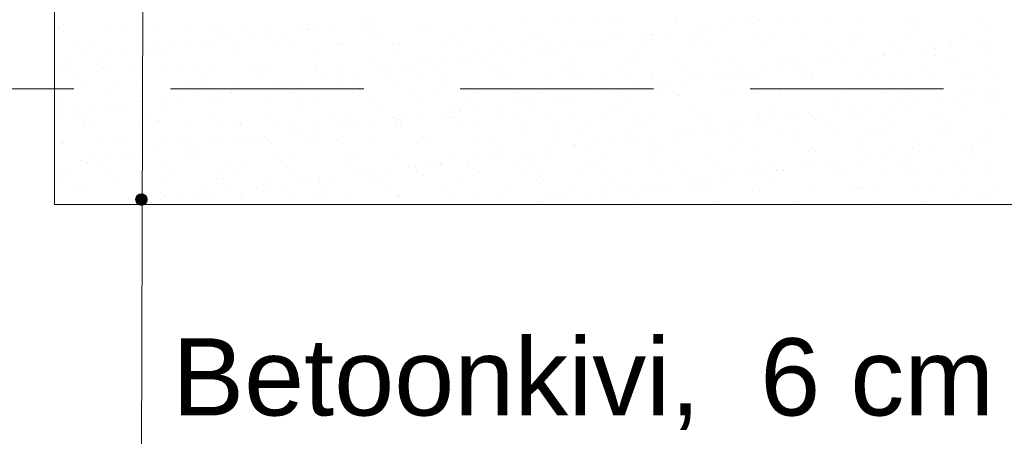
# Model space of a CAD drawing. Header units: metres. Extents: x 561538 to 562530, y 6580867 to 6581188.
# Tile 56 of 78: x 562504.23 to 562506.78, y 6580881.94 to 6580883.02. Entities that reach past the tile are written whole.
import ezdxf

# ---------------------------------------------------------------- set-up
doc = ezdxf.new("R2010")
doc.units = ezdxf.units.M
doc.linetypes.add('DASHED', pattern=[0.75, 0.5, -0.25])
for name, color, linetype, lineweight in [('KLM_lõige', 7, 'Continuous', 9), ('KLM_nähtavus', 5, 'Continuous', 9), ('VV_xref', 7, 'Continuous', 9)]:
    doc.layers.add(name, color=color, linetype=linetype, lineweight=lineweight)
doc.styles.add('SWISL_Kprojekt', font='swissl.ttf')

msp = doc.modelspace()

# ---------------------------------------------------------------- hatches: boundary and pattern name
at = {"layer": 'KLM_lõige'}
h = msp.add_hatch(color=1, dxfattribs=at)
edge = h.paths.add_edge_path()
edge.add_arc((562504.5458, 6580882.5534), 0.015, 0, 360)

# ---------------------------------------------------------------- linework, layer by layer
at = {"layer": 'KLM_lõige', "linetype": 'Continuous'}
msp.add_line((562504.5383, 6580879.52), (562504.5542, 6580884.5901, -1.0731), dxfattribs=at)
at = {"layer": 'KLM_lõige'}
for p, q in [((562504.3211, 6580884.3104), (562504.3211, 6580882.5405)), ((562504.3441, 6580883.0059), (562504.3441, 6580883.0059)), ((562504.5023, 6580883.0062), (562504.5023, 6580883.0062)), ((562504.6605, 6580883.0065), (562504.6605, 6580883.0065)), ((562504.8187, 6580883.0068), (562504.8187, 6580883.0068)), ((562504.9769, 6580883.0071), (562504.9769, 6580883.0071)), ((562505.0451, 6580883.0035), (562505.0451, 6580883.0035)), ((562505.1141, 6580883.0125), (562505.1141, 6580883.0125)), ((562505.1306, 6580883.0058), (562505.1306, 6580883.0058)), ((562505.1351, 6580883.0074), (562505.1351, 6580883.0074)), ((562505.1405, 6580883.016), (562505.1405, 6580883.016)), ((562505.2636, 6580883.0075), (562505.2636, 6580883.0075)), ((562505.2933, 6580883.0077), (562505.2933, 6580883.0077)), ((562505.3935, 6580883.0069), (562505.3935, 6580883.0069)), ((562505.4515, 6580883.0079), (562505.4515, 6580883.0079)), ((562505.5307, 6580883.0118), (562505.5307, 6580883.0118)), ((562505.6097, 6580883.0082), (562505.6097, 6580883.0082)), ((562505.6637, 6580883.0135), (562505.6637, 6580883.0135)), ((562505.7222, 6580883.0161), (562505.7222, 6580883.0161)), ((562505.7679, 6580883.0085), (562505.7679, 6580883.0085)), ((562505.7936, 6580883.0129), (562505.7936, 6580883.0129)), ((562505.9261, 6580883.0088), (562505.9261, 6580883.0088)), ((562505.9309, 6580883.0179), (562505.9309, 6580883.0179)), ((562506.0491, 6580883.0041), (562506.0491, 6580883.0041)), ((562506.0842, 6580883.0091), (562506.0842, 6580883.0091)), ((562506.1181, 6580883.0132), (562506.1181, 6580883.0132)), ((562506.1224, 6580883.0184), (562506.1224, 6580883.0184)), ((562506.1317, 6580883.0099), (562506.1317, 6580883.0099)), ((562506.1445, 6580883.0167), (562506.1445, 6580883.0167)), ((562506.1938, 6580883.0189), (562506.1938, 6580883.0189)), ((562506.2424, 6580883.0094), (562506.2424, 6580883.0094)), ((562506.3286, 6580883.0139), (562506.3286, 6580883.0139)), ((562506.4006, 6580883.0097), (562506.4006, 6580883.0097)), ((562506.5319, 6580883.0122), (562506.5319, 6580883.0122)), ((562506.5413, 6580883.0036), (562506.5413, 6580883.0036)), ((562506.5588, 6580883.01), (562506.5588, 6580883.01)), ((562506.717, 6580883.0102), (562506.717, 6580883.0102)), ((562506.7382, 6580883.0077), (562506.7382, 6580883.0077)), ((562504.3303, 6580882.9938), (562504.3303, 6580882.9938)), ((562504.3315, 6580882.9988), (562504.3315, 6580882.9988)), ((562504.3408, 6580882.9902), (562504.3408, 6580882.9902)), ((562504.4633, 6580882.9955), (562504.4633, 6580882.9955)), ((562504.5378, 6580882.9943), (562504.5378, 6580882.9943)), ((562504.5933, 6580882.9949), (562504.5933, 6580882.9949)), ((562504.7305, 6580882.9998), (562504.7305, 6580882.9998)), ((562504.741, 6580882.9926), (562504.741, 6580882.9926)), ((562504.7504, 6580882.984), (562504.7504, 6580882.984)), ((562504.8634, 6580883.0015), (562504.8634, 6580883.0015)), ((562504.867, 6580882.98), (562504.867, 6580882.98)), ((562504.9083, 6580882.9855), (562504.9083, 6580882.9855)), ((562504.9473, 6580882.9881), (562504.9473, 6580882.9881)), ((562504.9773, 6580882.9945), (562504.9773, 6580882.9945)), ((562504.9934, 6580883.0009), (562504.9934, 6580883.0009)), ((562505.0038, 6580882.998), (562505.0038, 6580882.998)), ((562505.1506, 6580882.9863), (562505.1506, 6580882.9863)), ((562505.1599, 6580882.9777), (562505.1599, 6580882.9777)), ((562505.3568, 6580882.9818), (562505.3568, 6580882.9818)), ((562505.5601, 6580882.9801), (562505.5601, 6580882.9801)), ((562505.8446, 6580882.9772), (562505.8446, 6580882.9772)), ((562505.871, 6580882.9807), (562505.871, 6580882.9807)), ((562505.9123, 6580882.9861), (562505.9123, 6580882.9861)), ((562505.9813, 6580882.9952), (562505.9813, 6580882.9952)), ((562506.0078, 6580882.9987), (562506.0078, 6580882.9987)), ((562506.5326, 6580882.9779), (562506.5326, 6580882.9779)), ((562506.6656, 6580882.9796), (562506.6656, 6580882.9796)), ((562504.4212, 6580882.9568), (562504.4212, 6580882.9568)), ((562504.5794, 6580882.9571), (562504.5794, 6580882.9571)), ((562504.7038, 6580882.9585), (562504.7038, 6580882.9585)), ((562504.7303, 6580882.962), (562504.7303, 6580882.962)), ((562504.7376, 6580882.9574), (562504.7376, 6580882.9574)), ((562504.7716, 6580882.9675), (562504.7716, 6580882.9675)), ((562504.8406, 6580882.9765), (562504.8406, 6580882.9765)), ((562504.8958, 6580882.9577), (562504.8958, 6580882.9577)), ((562504.9321, 6580882.9539), (562504.9321, 6580882.9539)), ((562505.054, 6580882.9579), (562505.054, 6580882.9579)), ((562505.0651, 6580882.9556), (562505.0651, 6580882.9556)), ((562505.1951, 6580882.955), (562505.1951, 6580882.955)), ((562505.2122, 6580882.9582), (562505.2122, 6580882.9582)), ((562505.3323, 6580882.9599), (562505.3323, 6580882.9599)), ((562505.3704, 6580882.9585), (562505.3704, 6580882.9585)), ((562505.4652, 6580882.9616), (562505.4652, 6580882.9616)), ((562505.5286, 6580882.9588), (562505.5286, 6580882.9588)), ((562505.5695, 6580882.9715), (562505.5695, 6580882.9715)), ((562505.5952, 6580882.961), (562505.5952, 6580882.961)), ((562505.6868, 6580882.9591), (562505.6868, 6580882.9591)), ((562505.7079, 6580882.9592), (562505.7079, 6580882.9592)), ((562505.7324, 6580882.9659), (562505.7324, 6580882.9659)), ((562505.7343, 6580882.9627), (562505.7343, 6580882.9627)), ((562505.7664, 6580882.9756), (562505.7664, 6580882.9756)), ((562505.7756, 6580882.9681), (562505.7756, 6580882.9681)), ((562505.845, 6580882.9594), (562505.845, 6580882.9594)), ((562505.8654, 6580882.9676), (562505.8654, 6580882.9676)), ((562505.9697, 6580882.9739), (562505.9697, 6580882.9739)), ((562505.979, 6580882.9653), (562505.979, 6580882.9653)), ((562505.9953, 6580882.967), (562505.9953, 6580882.967)), ((562506.0032, 6580882.9597), (562506.0032, 6580882.9597)), ((562506.1325, 6580882.9719), (562506.1325, 6580882.9719)), ((562506.1614, 6580882.96), (562506.1614, 6580882.96)), ((562506.1759, 6580882.9694), (562506.1759, 6580882.9694)), ((562506.2655, 6580882.9736), (562506.2655, 6580882.9736)), ((562506.3196, 6580882.9602), (562506.3196, 6580882.9602)), ((562506.3792, 6580882.9676), (562506.3792, 6580882.9676)), ((562506.3886, 6580882.959), (562506.3886, 6580882.959)), ((562506.3954, 6580882.973), (562506.3954, 6580882.973)), ((562506.4778, 6580882.9605), (562506.4778, 6580882.9605)), ((562506.5855, 6580882.9631), (562506.5855, 6580882.9631)), ((562506.636, 6580882.9608), (562506.636, 6580882.9608)), ((562506.7119, 6580882.9598), (562506.7119, 6580882.9598)), ((562506.7383, 6580882.9633), (562506.7383, 6580882.9633)), ((562504.385, 6580882.9497), (562504.385, 6580882.9497)), ((562504.3948, 6580882.9429), (562504.3948, 6580882.9429)), ((562504.4568, 6580882.926), (562504.4568, 6580882.926)), ((562504.4981, 6580882.9314), (562504.4981, 6580882.9314)), ((562504.532, 6580882.9479), (562504.532, 6580882.9479)), ((562504.5671, 6580882.9405), (562504.5671, 6580882.9405)), ((562504.5883, 6580882.948), (562504.5883, 6580882.948)), ((562504.5935, 6580882.944), (562504.5935, 6580882.944)), ((562504.5977, 6580882.9394), (562504.5977, 6580882.9394)), ((562504.6348, 6580882.9495), (562504.6348, 6580882.9495)), ((562504.665, 6580882.9496), (562504.665, 6580882.9496)), ((562504.7946, 6580882.9435), (562504.7946, 6580882.9435)), ((562504.7949, 6580882.9489), (562504.7949, 6580882.9489)), ((562504.9979, 6580882.9417), (562504.9979, 6580882.9417)), ((562505.0072, 6580882.9332), (562505.0072, 6580882.9332)), ((562505.2041, 6580882.9372), (562505.2041, 6580882.9372)), ((562505.4074, 6580882.9355), (562505.4074, 6580882.9355)), ((562505.4168, 6580882.9269), (562505.4168, 6580882.9269)), ((562505.4608, 6580882.9267), (562505.4608, 6580882.9267)), ((562505.5021, 6580882.9321), (562505.5021, 6580882.9321)), ((562505.5711, 6580882.9412), (562505.5711, 6580882.9412)), ((562505.5976, 6580882.9447), (562505.5976, 6580882.9447)), ((562505.6137, 6580882.931), (562505.6137, 6580882.931)), ((562505.6389, 6580882.9501), (562505.6389, 6580882.9501)), ((562505.8169, 6580882.9293), (562505.8169, 6580882.9293)), ((562506.3342, 6580882.926), (562506.3342, 6580882.926)), ((562506.4648, 6580882.9273), (562506.4648, 6580882.9273)), ((562506.4672, 6580882.9277), (562506.4672, 6580882.9277)), ((562506.5061, 6580882.9328), (562506.5061, 6580882.9328)), ((562506.5751, 6580882.9418), (562506.5751, 6580882.9418)), ((562506.5971, 6580882.9271), (562506.5971, 6580882.9271)), ((562506.6016, 6580882.9453), (562506.6016, 6580882.9453)), ((562506.6429, 6580882.9508), (562506.6429, 6580882.9508)), ((562506.7343, 6580882.932), (562506.7343, 6580882.932)), ((562504.3613, 6580882.9134), (562504.3613, 6580882.9134)), ((562504.4303, 6580882.9225), (562504.4303, 6580882.9225)), ((562504.4356, 6580882.9034), (562504.4356, 6580882.9034)), ((562504.7337, 6580882.9019), (562504.7337, 6580882.9019)), ((562504.8666, 6580882.9036), (562504.8666, 6580882.9036)), ((562504.9966, 6580882.903), (562504.9966, 6580882.903)), ((562505.1338, 6580882.9079), (562505.1338, 6580882.9079)), ((562505.2668, 6580882.9096), (562505.2668, 6580882.9096)), ((562505.2976, 6580882.9052), (562505.2976, 6580882.9052)), ((562505.3241, 6580882.9087), (562505.3241, 6580882.9087)), ((562505.3654, 6580882.9141), (562505.3654, 6580882.9141)), ((562505.3967, 6580882.909), (562505.3967, 6580882.909)), ((562505.4344, 6580882.9232), (562505.4344, 6580882.9232)), ((562505.5339, 6580882.914), (562505.5339, 6580882.914)), ((562505.6669, 6580882.9157), (562505.6669, 6580882.9157)), ((562505.7968, 6580882.915), (562505.7968, 6580882.915)), ((562505.8263, 6580882.9207), (562505.8263, 6580882.9207)), ((562505.9341, 6580882.92), (562505.9341, 6580882.92)), ((562506.0232, 6580882.9248), (562506.0232, 6580882.9248)), ((562506.067, 6580882.9217), (562506.067, 6580882.9217)), ((562506.197, 6580882.9211), (562506.197, 6580882.9211)), ((562506.2265, 6580882.923), (562506.2265, 6580882.923)), ((562506.2359, 6580882.9144), (562506.2359, 6580882.9144)), ((562506.3017, 6580882.9058), (562506.3017, 6580882.9058)), ((562506.3281, 6580882.9093), (562506.3281, 6580882.9093)), ((562506.3694, 6580882.9148), (562506.3694, 6580882.9148)), ((562506.4328, 6580882.9185), (562506.4328, 6580882.9185)), ((562506.4384, 6580882.9238), (562506.4384, 6580882.9238)), ((562506.636, 6580882.9168), (562506.636, 6580882.9168)), ((562506.6454, 6580882.9082), (562506.6454, 6580882.9082)), ((562504.3335, 6580882.8959), (562504.3335, 6580882.8959)), ((562504.3637, 6580882.8924), (562504.3637, 6580882.8924)), ((562504.3851, 6580882.8787), (562504.3851, 6580882.8787)), ((562504.445, 6580882.8948), (562504.445, 6580882.8948)), ((562504.4665, 6580882.8976), (562504.4665, 6580882.8976)), ((562504.5219, 6580882.8927), (562504.5219, 6580882.8927)), ((562504.5433, 6580882.879), (562504.5433, 6580882.879)), ((562504.5965, 6580882.897), (562504.5965, 6580882.897)), ((562504.6419, 6580882.8989), (562504.6419, 6580882.8989)), ((562504.6801, 6580882.8929), (562504.6801, 6580882.8929)), ((562504.7015, 6580882.8793), (562504.7015, 6580882.8793)), ((562504.8383, 6580882.8932), (562504.8383, 6580882.8932)), ((562504.8451, 6580882.8972), (562504.8451, 6580882.8972)), ((562504.8545, 6580882.8886), (562504.8545, 6580882.8886)), ((562504.8597, 6580882.8796), (562504.8597, 6580882.8796)), ((562504.9965, 6580882.8935), (562504.9965, 6580882.8935)), ((562505.0179, 6580882.8799), (562505.0179, 6580882.8799)), ((562505.0514, 6580882.8927), (562505.0514, 6580882.8927)), ((562505.0919, 6580882.8781), (562505.0919, 6580882.8781)), ((562505.1547, 6580882.8938), (562505.1547, 6580882.8938)), ((562505.1609, 6580882.8872), (562505.1609, 6580882.8872)), ((562505.1761, 6580882.8802), (562505.1761, 6580882.8802)), ((562505.1873, 6580882.8907), (562505.1873, 6580882.8907)), ((562505.2286, 6580882.8961), (562505.2286, 6580882.8961)), ((562505.2547, 6580882.8909), (562505.2547, 6580882.8909)), ((562505.2641, 6580882.8823), (562505.2641, 6580882.8823)), ((562505.3129, 6580882.8941), (562505.3129, 6580882.8941)), ((562505.3343, 6580882.8804), (562505.3343, 6580882.8804)), ((562505.461, 6580882.8864), (562505.461, 6580882.8864)), ((562505.4711, 6580882.8944), (562505.4711, 6580882.8944)), ((562505.4925, 6580882.8807), (562505.4925, 6580882.8807)), ((562505.6293, 6580882.8947), (562505.6293, 6580882.8947)), ((562505.6507, 6580882.881), (562505.6507, 6580882.881)), ((562505.6642, 6580882.8847), (562505.6642, 6580882.8847)), ((562505.6736, 6580882.8761), (562505.6736, 6580882.8761)), ((562505.7875, 6580882.895), (562505.7875, 6580882.895)), ((562505.8089, 6580882.8813), (562505.8089, 6580882.8813)), ((562505.8705, 6580882.8802), (562505.8705, 6580882.8802)), ((562505.9457, 6580882.8952), (562505.9457, 6580882.8952)), ((562505.9671, 6580882.8816), (562505.9671, 6580882.8816)), ((562506.0738, 6580882.8784), (562506.0738, 6580882.8784)), ((562506.0959, 6580882.8787), (562506.0959, 6580882.8787)), ((562506.1039, 6580882.8955), (562506.1039, 6580882.8955)), ((562506.1253, 6580882.8819), (562506.1253, 6580882.8819)), ((562506.1649, 6580882.8878), (562506.1649, 6580882.8878)), ((562506.1914, 6580882.8913), (562506.1914, 6580882.8913)), ((562506.2327, 6580882.8968), (562506.2327, 6580882.8968)), ((562506.2621, 6580882.8958), (562506.2621, 6580882.8958)), ((562506.2687, 6580882.8757), (562506.2687, 6580882.8757)), ((562506.2835, 6580882.8822), (562506.2835, 6580882.8822)), ((562506.3986, 6580882.8751), (562506.3986, 6580882.8751)), ((562506.4203, 6580882.8961), (562506.4203, 6580882.8961)), ((562506.4417, 6580882.8825), (562506.4417, 6580882.8825)), ((562506.5358, 6580882.8801), (562506.5358, 6580882.8801)), ((562506.5784, 6580882.8964), (562506.5784, 6580882.8964)), ((562506.5999, 6580882.8827), (562506.5999, 6580882.8827)), ((562506.6688, 6580882.8818), (562506.6688, 6580882.8818)), ((562506.7366, 6580882.8967), (562506.7366, 6580882.8967)), ((562506.7581, 6580882.883), (562506.7581, 6580882.883)), ((562504.4892, 6580882.8543), (562504.4892, 6580882.8543)), ((562504.5352, 6580882.85), (562504.5352, 6580882.85)), ((562504.6682, 6580882.8517), (562504.6682, 6580882.8517)), ((562504.6924, 6580882.8526), (562504.6924, 6580882.8526)), ((562504.7981, 6580882.8511), (562504.7981, 6580882.8511)), ((562504.8874, 6580882.8512), (562504.8874, 6580882.8512)), ((562504.9138, 6580882.8547), (562504.9138, 6580882.8547)), ((562504.9353, 6580882.856), (562504.9353, 6580882.856)), ((562504.9551, 6580882.8601), (562504.9551, 6580882.8601)), ((562505.0241, 6580882.8692), (562505.0241, 6580882.8692)), ((562505.0506, 6580882.8727), (562505.0506, 6580882.8727)), ((562505.0683, 6580882.8577), (562505.0683, 6580882.8577)), ((562505.1983, 6580882.8571), (562505.1983, 6580882.8571)), ((562505.3355, 6580882.862), (562505.3355, 6580882.862)), ((562505.4684, 6580882.8637), (562505.4684, 6580882.8637)), ((562505.5984, 6580882.8631), (562505.5984, 6580882.8631)), ((562505.7356, 6580882.868), (562505.7356, 6580882.868)), ((562505.8686, 6580882.8697), (562505.8686, 6580882.8697)), ((562505.8914, 6580882.8518), (562505.8914, 6580882.8518)), ((562505.9179, 6580882.8553), (562505.9179, 6580882.8553)), ((562505.9592, 6580882.8607), (562505.9592, 6580882.8607)), ((562505.9985, 6580882.8691), (562505.9985, 6580882.8691)), ((562506.0282, 6580882.8698), (562506.0282, 6580882.8698)), ((562506.0546, 6580882.8733), (562506.0546, 6580882.8733)), ((562506.0831, 6580882.8699), (562506.0831, 6580882.8699)), ((562506.1357, 6580882.874), (562506.1357, 6580882.874)), ((562506.28, 6580882.8739), (562506.28, 6580882.8739)), ((562506.4833, 6580882.8722), (562506.4833, 6580882.8722)), ((562506.4927, 6580882.8636), (562506.4927, 6580882.8636)), ((562506.6896, 6580882.8677), (562506.6896, 6580882.8677)), ((562504.398, 6580882.845), (562504.398, 6580882.845)), ((562504.4622, 6580882.8296), (562504.4622, 6580882.8296)), ((562504.6204, 6580882.8299), (562504.6204, 6580882.8299)), ((562504.6817, 6580882.8241), (562504.6817, 6580882.8241)), ((562504.7018, 6580882.844), (562504.7018, 6580882.844)), ((562504.7507, 6580882.8332), (562504.7507, 6580882.8332)), ((562504.7771, 6580882.8367), (562504.7771, 6580882.8367)), ((562504.7786, 6580882.8302), (562504.7786, 6580882.8302)), ((562504.8184, 6580882.8421), (562504.8184, 6580882.8421)), ((562504.8987, 6580882.8481), (562504.8987, 6580882.8481)), ((562504.9368, 6580882.8305), (562504.9368, 6580882.8305)), ((562505.095, 6580882.8307), (562505.095, 6580882.8307)), ((562505.102, 6580882.8463), (562505.102, 6580882.8463)), ((562505.1113, 6580882.8378), (562505.1113, 6580882.8378)), ((562505.2532, 6580882.831), (562505.2532, 6580882.831)), ((562505.3083, 6580882.8418), (562505.3083, 6580882.8418)), ((562505.4114, 6580882.8313), (562505.4114, 6580882.8313)), ((562505.5115, 6580882.8401), (562505.5115, 6580882.8401)), ((562505.5209, 6580882.8315), (562505.5209, 6580882.8315)), ((562505.5696, 6580882.8316), (562505.5696, 6580882.8316)), ((562505.6857, 6580882.8247), (562505.6857, 6580882.8247)), ((562505.7178, 6580882.8356), (562505.7178, 6580882.8356)), ((562505.7278, 6580882.8319), (562505.7278, 6580882.8319)), ((562505.7547, 6580882.8338), (562505.7547, 6580882.8338)), ((562505.7811, 6580882.8373), (562505.7811, 6580882.8373)), ((562505.8224, 6580882.8427), (562505.8224, 6580882.8427)), ((562505.886, 6580882.8322), (562505.886, 6580882.8322)), ((562505.9211, 6580882.8339), (562505.9211, 6580882.8339)), ((562505.9304, 6580882.8253), (562505.9304, 6580882.8253)), ((562506.0442, 6580882.8325), (562506.0442, 6580882.8325)), ((562506.0702, 6580882.8238), (562506.0702, 6580882.8238)), ((562506.1273, 6580882.8294), (562506.1273, 6580882.8294)), ((562506.2024, 6580882.8328), (562506.2024, 6580882.8328)), ((562506.3306, 6580882.8276), (562506.3306, 6580882.8276)), ((562506.3374, 6580882.8281), (562506.3374, 6580882.8281)), ((562506.3606, 6580882.833), (562506.3606, 6580882.833)), ((562506.4704, 6580882.8298), (562506.4704, 6580882.8298)), ((562506.5188, 6580882.8333), (562506.5188, 6580882.8333)), ((562506.6003, 6580882.8292), (562506.6003, 6580882.8292)), ((562506.677, 6580882.8336), (562506.677, 6580882.8336)), ((562506.6897, 6580882.8254), (562506.6897, 6580882.8254)), ((562506.7375, 6580882.8341), (562506.7375, 6580882.8341)), ((562506.7587, 6580882.8345), (562506.7587, 6580882.8345)), ((562504.3365, 6580882.8097), (562504.3365, 6580882.8097)), ((562504.4697, 6580882.7997), (562504.4697, 6580882.7997)), ((562504.5036, 6580882.8006), (562504.5036, 6580882.8006)), ((562504.5397, 6580882.808), (562504.5397, 6580882.808)), ((562504.5449, 6580882.8061), (562504.5449, 6580882.8061)), ((562504.5491, 6580882.7994), (562504.5491, 6580882.7994)), ((562504.5997, 6580882.7991), (562504.5997, 6580882.7991)), ((562504.6139, 6580882.8152), (562504.6139, 6580882.8152)), ((562504.6404, 6580882.8187), (562504.6404, 6580882.8187)), ((562504.7369, 6580882.8041), (562504.7369, 6580882.8041)), ((562504.746, 6580882.8035), (562504.746, 6580882.8035)), ((562504.8698, 6580882.8057), (562504.8698, 6580882.8057)), ((562504.9493, 6580882.8017), (562504.9493, 6580882.8017)), ((562504.9998, 6580882.8051), (562504.9998, 6580882.8051)), ((562505.137, 6580882.8101), (562505.137, 6580882.8101)), ((562505.27, 6580882.8118), (562505.27, 6580882.8118)), ((562505.3999, 6580882.8111), (562505.3999, 6580882.8111)), ((562505.5077, 6580882.8013), (562505.5077, 6580882.8013)), ((562505.5371, 6580882.8161), (562505.5371, 6580882.8161)), ((562505.549, 6580882.8067), (562505.549, 6580882.8067)), ((562505.618, 6580882.8158), (562505.618, 6580882.8158)), ((562505.6444, 6580882.8193), (562505.6444, 6580882.8193)), ((562505.6701, 6580882.8178), (562505.6701, 6580882.8178)), ((562505.8, 6580882.8172), (562505.8, 6580882.8172)), ((562505.9373, 6580882.8221), (562505.9373, 6580882.8221)), ((562506.2002, 6580882.8232), (562506.2002, 6580882.8232)), ((562506.34, 6580882.819), (562506.34, 6580882.819)), ((562506.4852, 6580882.7985), (562506.4852, 6580882.7985)), ((562506.5117, 6580882.802), (562506.5117, 6580882.802)), ((562506.5369, 6580882.8231), (562506.5369, 6580882.8231)), ((562506.553, 6580882.8074), (562506.553, 6580882.8074)), ((562506.622, 6580882.8165), (562506.622, 6580882.8165)), ((562506.6484, 6580882.82), (562506.6484, 6580882.82)), ((562506.7402, 6580882.8214), (562506.7402, 6580882.8214)), ((562506.7495, 6580882.8128), (562506.7495, 6580882.8128)), ((562504.3367, 6580882.798), (562504.3367, 6580882.798)), ((562504.3404, 6580882.7792), (562504.3404, 6580882.7792)), ((562504.3669, 6580882.7826), (562504.3669, 6580882.7826)), ((562504.4082, 6580882.7881), (562504.4082, 6580882.7881)), ((562504.4772, 6580882.7972), (562504.4772, 6580882.7972)), ((562504.9586, 6580882.7932), (562504.9586, 6580882.7932)), ((562505.1555, 6580882.7973), (562505.1555, 6580882.7973)), ((562505.3445, 6580882.7798), (562505.3445, 6580882.7798)), ((562505.3588, 6580882.7955), (562505.3588, 6580882.7955)), ((562505.3682, 6580882.7869), (562505.3682, 6580882.7869)), ((562505.3709, 6580882.7833), (562505.3709, 6580882.7833)), ((562505.4122, 6580882.7887), (562505.4122, 6580882.7887)), ((562505.4812, 6580882.7978), (562505.4812, 6580882.7978)), ((562505.5651, 6580882.791), (562505.5651, 6580882.791)), ((562505.7684, 6580882.7893), (562505.7684, 6580882.7893)), ((562505.7777, 6580882.7807), (562505.7777, 6580882.7807)), ((562505.9746, 6580882.7848), (562505.9746, 6580882.7848)), ((562506.1389, 6580882.7762), (562506.1389, 6580882.7762)), ((562506.1779, 6580882.783), (562506.1779, 6580882.783)), ((562506.1873, 6580882.7745), (562506.1873, 6580882.7745)), ((562506.2719, 6580882.7779), (562506.2719, 6580882.7779)), ((562506.3485, 6580882.7805), (562506.3485, 6580882.7805)), ((562506.3749, 6580882.784), (562506.3749, 6580882.784)), ((562506.3842, 6580882.7785), (562506.3842, 6580882.7785)), ((562506.4018, 6580882.7772), (562506.4018, 6580882.7772)), ((562506.4162, 6580882.7894), (562506.4162, 6580882.7894)), ((562506.539, 6580882.7822), (562506.539, 6580882.7822)), ((562506.5874, 6580882.7768), (562506.5874, 6580882.7768)), ((562506.672, 6580882.7839), (562506.672, 6580882.7839)), ((562504.387, 6580882.7634), (562504.387, 6580882.7634)), ((562504.3964, 6580882.7548), (562504.3964, 6580882.7548)), ((562504.4047, 6580882.7652), (562504.4047, 6580882.7652)), ((562504.4261, 6580882.7515), (562504.4261, 6580882.7515)), ((562504.5384, 6580882.7521), (562504.5384, 6580882.7521)), ((562504.5629, 6580882.7654), (562504.5629, 6580882.7654)), ((562504.5843, 6580882.7518), (562504.5843, 6580882.7518)), ((562504.5933, 6580882.7589), (562504.5933, 6580882.7589)), ((562504.6714, 6580882.7538), (562504.6714, 6580882.7538)), ((562504.7211, 6580882.7657), (562504.7211, 6580882.7657)), ((562504.7425, 6580882.7521), (562504.7425, 6580882.7521)), ((562504.7966, 6580882.7572), (562504.7966, 6580882.7572)), ((562504.8013, 6580882.7532), (562504.8013, 6580882.7532)), ((562504.8059, 6580882.7486), (562504.8059, 6580882.7486)), ((562504.8793, 6580882.766), (562504.8793, 6580882.766)), ((562504.9007, 6580882.7524), (562504.9007, 6580882.7524)), ((562504.9385, 6580882.7581), (562504.9385, 6580882.7581)), ((562505.0028, 6580882.7527), (562505.0028, 6580882.7527)), ((562505.0375, 6580882.7663), (562505.0375, 6580882.7663)), ((562505.0589, 6580882.7527), (562505.0589, 6580882.7527)), ((562505.0715, 6580882.7598), (562505.0715, 6580882.7598)), ((562505.1387, 6580882.7527), (562505.1387, 6580882.7527)), ((562505.1957, 6580882.7666), (562505.1957, 6580882.7666)), ((562505.2015, 6580882.7592), (562505.2015, 6580882.7592)), ((562505.2061, 6580882.7509), (562505.2061, 6580882.7509)), ((562505.2077, 6580882.7618), (562505.2077, 6580882.7618)), ((562505.2171, 6580882.7529), (562505.2171, 6580882.7529)), ((562505.2342, 6580882.7653), (562505.2342, 6580882.7653)), ((562505.2755, 6580882.7707), (562505.2755, 6580882.7707)), ((562505.3387, 6580882.7641), (562505.3387, 6580882.7641)), ((562505.3539, 6580882.7669), (562505.3539, 6580882.7669)), ((562505.3753, 6580882.7532), (562505.3753, 6580882.7532)), ((562505.4716, 6580882.7658), (562505.4716, 6580882.7658)), ((562505.5121, 6580882.7672), (562505.5121, 6580882.7672)), ((562505.5335, 6580882.7535), (562505.5335, 6580882.7535)), ((562505.6016, 6580882.7652), (562505.6016, 6580882.7652)), ((562505.6703, 6580882.7675), (562505.6703, 6580882.7675)), ((562505.6917, 6580882.7538), (562505.6917, 6580882.7538)), ((562505.7388, 6580882.7702), (562505.7388, 6580882.7702)), ((562505.8285, 6580882.7677), (562505.8285, 6580882.7677)), ((562505.8499, 6580882.7541), (562505.8499, 6580882.7541)), ((562505.8718, 6580882.7718), (562505.8718, 6580882.7718)), ((562505.9867, 6580882.768), (562505.9867, 6580882.768)), ((562506.0017, 6580882.7712), (562506.0017, 6580882.7712)), ((562506.0081, 6580882.7544), (562506.0081, 6580882.7544)), ((562506.1015, 6580882.748), (562506.1015, 6580882.748)), ((562506.1428, 6580882.7534), (562506.1428, 6580882.7534)), ((562506.1449, 6580882.7683), (562506.1449, 6580882.7683)), ((562506.1663, 6580882.7547), (562506.1663, 6580882.7547)), ((562506.2118, 6580882.7625), (562506.2118, 6580882.7625)), ((562506.2382, 6580882.766), (562506.2382, 6580882.766)), ((562506.2795, 6580882.7714), (562506.2795, 6580882.7714)), ((562506.3031, 6580882.7686), (562506.3031, 6580882.7686)), ((562506.3245, 6580882.755), (562506.3245, 6580882.755)), ((562506.4613, 6580882.7689), (562506.4613, 6580882.7689)), ((562506.4827, 6580882.7552), (562506.4827, 6580882.7552)), ((562506.5968, 6580882.7682), (562506.5968, 6580882.7682)), ((562506.6195, 6580882.7692), (562506.6195, 6580882.7692)), ((562506.6409, 6580882.7555), (562506.6409, 6580882.7555)), ((562506.7777, 6580882.7695), (562506.7777, 6580882.7695)), ((562504.4012, 6580882.7472), (562504.4012, 6580882.7472)), ((562504.9342, 6580882.7258), (562504.9342, 6580882.7258)), ((562504.9607, 6580882.7293), (562504.9607, 6580882.7293)), ((562505.002, 6580882.7347), (562505.002, 6580882.7347)), ((562505.071, 6580882.7438), (562505.071, 6580882.7438)), ((562505.0974, 6580882.7473), (562505.0974, 6580882.7473)), ((562505.2155, 6580882.7423), (562505.2155, 6580882.7423)), ((562505.4124, 6580882.7464), (562505.4124, 6580882.7464)), ((562505.6156, 6580882.7447), (562505.6156, 6580882.7447)), ((562505.625, 6580882.7361), (562505.625, 6580882.7361)), ((562505.8219, 6580882.7402), (562505.8219, 6580882.7402)), ((562505.9383, 6580882.7265), (562505.9383, 6580882.7265)), ((562505.9405, 6580882.7242), (562505.9405, 6580882.7242)), ((562505.9647, 6580882.7299), (562505.9647, 6580882.7299)), ((562506.006, 6580882.7354), (562506.006, 6580882.7354)), ((562506.0252, 6580882.7384), (562506.0252, 6580882.7384)), ((562506.0346, 6580882.7299), (562506.0346, 6580882.7299)), ((562506.0734, 6580882.7259), (562506.0734, 6580882.7259)), ((562506.075, 6580882.7445), (562506.075, 6580882.7445)), ((562506.2034, 6580882.7253), (562506.2034, 6580882.7253)), ((562506.2315, 6580882.734), (562506.2315, 6580882.734)), ((562506.3406, 6580882.7302), (562506.3406, 6580882.7302)), ((562506.4347, 6580882.7322), (562506.4347, 6580882.7322)), ((562506.4441, 6580882.7236), (562506.4441, 6580882.7236)), ((562506.4736, 6580882.7319), (562506.4736, 6580882.7319)), ((562506.6035, 6580882.7313), (562506.6035, 6580882.7313)), ((562506.641, 6580882.7277), (562506.641, 6580882.7277)), ((562506.7407, 6580882.7362), (562506.7407, 6580882.7362)), ((562504.3399, 6580882.7002), (562504.3399, 6580882.7002)), ((562504.345, 6580882.7021), (562504.345, 6580882.7021)), ((562504.4406, 6580882.7143), (562504.4406, 6580882.7143)), ((562504.4729, 6580882.7018), (562504.4729, 6580882.7018)), ((562504.5032, 6580882.7024), (562504.5032, 6580882.7024)), ((562504.6029, 6580882.7012), (562504.6029, 6580882.7012)), ((562504.6438, 6580882.7126), (562504.6438, 6580882.7126)), ((562504.6532, 6580882.704), (562504.6532, 6580882.704)), ((562504.6614, 6580882.7027), (562504.6614, 6580882.7027)), ((562504.7285, 6580882.6987), (562504.7285, 6580882.6987)), ((562504.7401, 6580882.7062), (562504.7401, 6580882.7062)), ((562504.7975, 6580882.7078), (562504.7975, 6580882.7078)), ((562504.8196, 6580882.703), (562504.8196, 6580882.703)), ((562504.8239, 6580882.7113), (562504.8239, 6580882.7113)), ((562504.8501, 6580882.7081), (562504.8501, 6580882.7081)), ((562504.8652, 6580882.7167), (562504.8652, 6580882.7167)), ((562504.873, 6580882.7079), (562504.873, 6580882.7079)), ((562504.9778, 6580882.7032), (562504.9778, 6580882.7032)), ((562505.003, 6580882.7072), (562505.003, 6580882.7072)), ((562505.0534, 6580882.7063), (562505.0534, 6580882.7063)), ((562505.0628, 6580882.6978), (562505.0628, 6580882.6978)), ((562505.136, 6580882.7035), (562505.136, 6580882.7035)), ((562505.1402, 6580882.7122), (562505.1402, 6580882.7122)), ((562505.2597, 6580882.7018), (562505.2597, 6580882.7018)), ((562505.2732, 6580882.7139), (562505.2732, 6580882.7139)), ((562505.2942, 6580882.7038), (562505.2942, 6580882.7038)), ((562505.4031, 6580882.7133), (562505.4031, 6580882.7133)), ((562505.4524, 6580882.7041), (562505.4524, 6580882.7041)), ((562505.4629, 6580882.7001), (562505.4629, 6580882.7001)), ((562505.5403, 6580882.7182), (562505.5403, 6580882.7182)), ((562505.6106, 6580882.7044), (562505.6106, 6580882.7044)), ((562505.6733, 6580882.7199), (562505.6733, 6580882.7199)), ((562505.7325, 6580882.6994), (562505.7325, 6580882.6994)), ((562505.7688, 6580882.7047), (562505.7688, 6580882.7047)), ((562505.8015, 6580882.7085), (562505.8015, 6580882.7085)), ((562505.8032, 6580882.7193), (562505.8032, 6580882.7193)), ((562505.828, 6580882.7119), (562505.828, 6580882.7119)), ((562505.8693, 6580882.7174), (562505.8693, 6580882.7174)), ((562505.927, 6580882.705), (562505.927, 6580882.705)), ((562506.0852, 6580882.7053), (562506.0852, 6580882.7053)), ((562506.2434, 6580882.7055), (562506.2434, 6580882.7055)), ((562506.4016, 6580882.7058), (562506.4016, 6580882.7058)), ((562506.5598, 6580882.7061), (562506.5598, 6580882.7061)), ((562506.718, 6580882.7064), (562506.718, 6580882.7064)), ((562506.7366, 6580882.7), (562506.7366, 6580882.7)), ((562504.524, 6580882.6718), (562504.524, 6580882.6718)), ((562504.5505, 6580882.6753), (562504.5505, 6580882.6753)), ((562504.5918, 6580882.6807), (562504.5918, 6580882.6807)), ((562504.6608, 6580882.6898), (562504.6608, 6580882.6898)), ((562504.6872, 6580882.6933), (562504.6872, 6580882.6933)), ((562505.4723, 6580882.6915), (562505.4723, 6580882.6915)), ((562505.528, 6580882.6725), (562505.528, 6580882.6725)), ((562505.5545, 6580882.6759), (562505.5545, 6580882.6759)), ((562505.5958, 6580882.6814), (562505.5958, 6580882.6814)), ((562505.6648, 6580882.6905), (562505.6648, 6580882.6905)), ((562505.6692, 6580882.6956), (562505.6692, 6580882.6956)), ((562505.6912, 6580882.6939), (562505.6912, 6580882.6939)), ((562505.742, 6580882.6723), (562505.742, 6580882.6723)), ((562505.8725, 6580882.6939), (562505.8725, 6580882.6939)), ((562505.875, 6580882.674), (562505.875, 6580882.674)), ((562505.8818, 6580882.6853), (562505.8818, 6580882.6853)), ((562506.0049, 6580882.6733), (562506.0049, 6580882.6733)), ((562506.0787, 6580882.6894), (562506.0787, 6580882.6894)), ((562506.1421, 6580882.6783), (562506.1421, 6580882.6783)), ((562506.2751, 6580882.68), (562506.2751, 6580882.68)), ((562506.282, 6580882.6876), (562506.282, 6580882.6876)), ((562506.2914, 6580882.679), (562506.2914, 6580882.679)), ((562506.405, 6580882.6794), (562506.405, 6580882.6794)), ((562506.4883, 6580882.6831), (562506.4883, 6580882.6831)), ((562506.5321, 6580882.6731), (562506.5321, 6580882.6731)), ((562506.5422, 6580882.6843), (562506.5422, 6580882.6843)), ((562506.5585, 6580882.6766), (562506.5585, 6580882.6766)), ((562506.5998, 6580882.682), (562506.5998, 6580882.682)), ((562506.6688, 6580882.6911), (562506.6688, 6580882.6911)), ((562506.6752, 6580882.686), (562506.6752, 6580882.686)), ((562506.6916, 6580882.6814), (562506.6916, 6580882.6814)), ((562506.6953, 6580882.6946), (562506.6953, 6580882.6946)), ((562506.7009, 6580882.6728), (562506.7009, 6580882.6728)), ((562504.3873, 6580882.6538), (562504.3873, 6580882.6538)), ((562504.4044, 6580882.6493), (562504.4044, 6580882.6493)), ((562504.4137, 6580882.6573), (562504.4137, 6580882.6573)), ((562504.455, 6580882.6627), (562504.455, 6580882.6627)), ((562504.4911, 6580882.668), (562504.4911, 6580882.668)), ((562504.5005, 6580882.6594), (562504.5005, 6580882.6594)), ((562504.5416, 6580882.6542), (562504.5416, 6580882.6542)), ((562504.6746, 6580882.6559), (562504.6746, 6580882.6559)), ((562504.6974, 6580882.6635), (562504.6974, 6580882.6635)), ((562504.8045, 6580882.6553), (562504.8045, 6580882.6553)), ((562504.9007, 6580882.6618), (562504.9007, 6580882.6618)), ((562504.91, 6580882.6532), (562504.91, 6580882.6532)), ((562504.9417, 6580882.6602), (562504.9417, 6580882.6602)), ((562505.0747, 6580882.6619), (562505.0747, 6580882.6619)), ((562505.1069, 6580882.6573), (562505.1069, 6580882.6573)), ((562505.2047, 6580882.6613), (562505.2047, 6580882.6613)), ((562505.3102, 6580882.6555), (562505.3102, 6580882.6555)), ((562505.3196, 6580882.6469), (562505.3196, 6580882.6469)), ((562505.3419, 6580882.6663), (562505.3419, 6580882.6663)), ((562505.3913, 6580882.6545), (562505.3913, 6580882.6545)), ((562505.4177, 6580882.6579), (562505.4177, 6580882.6579)), ((562505.459, 6580882.6634), (562505.459, 6580882.6634)), ((562505.4748, 6580882.6679), (562505.4748, 6580882.6679)), ((562505.5165, 6580882.651), (562505.5165, 6580882.651)), ((562505.6048, 6580882.6673), (562505.6048, 6580882.6673)), ((562505.7198, 6580882.6493), (562505.7198, 6580882.6493)), ((562506.3263, 6580882.646), (562506.3263, 6580882.646)), ((562506.3953, 6580882.6551), (562506.3953, 6580882.6551)), ((562506.4218, 6580882.6586), (562506.4218, 6580882.6586)), ((562506.4631, 6580882.664), (562506.4631, 6580882.664)), ((562504.3384, 6580882.6234), (562504.3384, 6580882.6234)), ((562504.4457, 6580882.638), (562504.4457, 6580882.638)), ((562504.4671, 6580882.6243), (562504.4671, 6580882.6243)), ((562504.6039, 6580882.6382), (562504.6039, 6580882.6382)), ((562504.6253, 6580882.6246), (562504.6253, 6580882.6246)), ((562504.7621, 6580882.6385), (562504.7621, 6580882.6385)), ((562504.7835, 6580882.6249), (562504.7835, 6580882.6249)), ((562504.9203, 6580882.6388), (562504.9203, 6580882.6388)), ((562504.9417, 6580882.6252), (562504.9417, 6580882.6252)), ((562505.0785, 6580882.6391), (562505.0785, 6580882.6391)), ((562505.0999, 6580882.6255), (562505.0999, 6580882.6255)), ((562505.1443, 6580882.6219), (562505.1443, 6580882.6219)), ((562505.1856, 6580882.6274), (562505.1856, 6580882.6274)), ((562505.2367, 6580882.6394), (562505.2367, 6580882.6394)), ((562505.2546, 6580882.6365), (562505.2546, 6580882.6365)), ((562505.2581, 6580882.6257), (562505.2581, 6580882.6257)), ((562505.281, 6580882.6399), (562505.281, 6580882.6399)), ((562505.3223, 6580882.6454), (562505.3223, 6580882.6454)), ((562505.3949, 6580882.6397), (562505.3949, 6580882.6397)), ((562505.4163, 6580882.626), (562505.4163, 6580882.626)), ((562505.5435, 6580882.6203), (562505.5435, 6580882.6203)), ((562505.5531, 6580882.64), (562505.5531, 6580882.64)), ((562505.5745, 6580882.6263), (562505.5745, 6580882.6263)), ((562505.6765, 6580882.622), (562505.6765, 6580882.622)), ((562505.7113, 6580882.6403), (562505.7113, 6580882.6403)), ((562505.7291, 6580882.6407), (562505.7291, 6580882.6407)), ((562505.7327, 6580882.6266), (562505.7327, 6580882.6266)), ((562505.8064, 6580882.6214), (562505.8064, 6580882.6214)), ((562505.8695, 6580882.6405), (562505.8695, 6580882.6405)), ((562505.8909, 6580882.6269), (562505.8909, 6580882.6269)), ((562505.926, 6580882.6448), (562505.926, 6580882.6448)), ((562505.9437, 6580882.6263), (562505.9437, 6580882.6263)), ((562506.0277, 6580882.6408), (562506.0277, 6580882.6408)), ((562506.0491, 6580882.6272), (562506.0491, 6580882.6272)), ((562506.0766, 6580882.628), (562506.0766, 6580882.628)), ((562506.1293, 6580882.643), (562506.1293, 6580882.643)), ((562506.1387, 6580882.6345), (562506.1387, 6580882.6345)), ((562506.1483, 6580882.6226), (562506.1483, 6580882.6226)), ((562506.1859, 6580882.6411), (562506.1859, 6580882.6411)), ((562506.1896, 6580882.628), (562506.1896, 6580882.628)), ((562506.2066, 6580882.6274), (562506.2066, 6580882.6274)), ((562506.2073, 6580882.6275), (562506.2073, 6580882.6275)), ((562506.2586, 6580882.6371), (562506.2586, 6580882.6371)), ((562506.285, 6580882.6406), (562506.285, 6580882.6406)), ((562506.3356, 6580882.6385), (562506.3356, 6580882.6385)), ((562506.3438, 6580882.6324), (562506.3438, 6580882.6324)), ((562506.3441, 6580882.6414), (562506.3441, 6580882.6414)), ((562506.3655, 6580882.6278), (562506.3655, 6580882.6278)), ((562506.4768, 6580882.634), (562506.4768, 6580882.634)), ((562506.5023, 6580882.6417), (562506.5023, 6580882.6417)), ((562506.5237, 6580882.628), (562506.5237, 6580882.628)), ((562506.5389, 6580882.6368), (562506.5389, 6580882.6368)), ((562506.5482, 6580882.6282), (562506.5482, 6580882.6282)), ((562506.6067, 6580882.6334), (562506.6067, 6580882.6334)), ((562506.6605, 6580882.642), (562506.6605, 6580882.642)), ((562506.6819, 6580882.6283), (562506.6819, 6580882.6283)), ((562506.7439, 6580882.6384), (562506.7439, 6580882.6384)), ((562506.7451, 6580882.6323), (562506.7451, 6580882.6323)), ((562504.3431, 6580882.6023), (562504.3431, 6580882.6023)), ((562504.3478, 6580882.6148), (562504.3478, 6580882.6148)), ((562504.4761, 6580882.604), (562504.4761, 6580882.604)), ((562504.5447, 6580882.6189), (562504.5447, 6580882.6189)), ((562504.6061, 6580882.6033), (562504.6061, 6580882.6033)), ((562504.7433, 6580882.6083), (562504.7433, 6580882.6083)), ((562504.748, 6580882.6172), (562504.748, 6580882.6172)), ((562504.7573, 6580882.6086), (562504.7573, 6580882.6086)), ((562504.8762, 6580882.61), (562504.8762, 6580882.61)), ((562504.9542, 6580882.6127), (562504.9542, 6580882.6127)), ((562504.9811, 6580882.6004), (562504.9811, 6580882.6004)), ((562505.0062, 6580882.6094), (562505.0062, 6580882.6094)), ((562505.0075, 6580882.6039), (562505.0075, 6580882.6039)), ((562505.0488, 6580882.6094), (562505.0488, 6580882.6094)), ((562505.1178, 6580882.6185), (562505.1178, 6580882.6185)), ((562505.1434, 6580882.6143), (562505.1434, 6580882.6143)), ((562505.1575, 6580882.6109), (562505.1575, 6580882.6109)), ((562505.1669, 6580882.6023), (562505.1669, 6580882.6023)), ((562505.2764, 6580882.616), (562505.2764, 6580882.616)), ((562505.3638, 6580882.6064), (562505.3638, 6580882.6064)), ((562505.4063, 6580882.6154), (562505.4063, 6580882.6154)), ((562505.5671, 6580882.6047), (562505.5671, 6580882.6047)), ((562505.5764, 6580882.5961), (562505.5764, 6580882.5961)), ((562505.7733, 6580882.6002), (562505.7733, 6580882.6002)), ((562505.9766, 6580882.5985), (562505.9766, 6580882.5985)), ((562505.9851, 6580882.6011), (562505.9851, 6580882.6011)), ((562506.0116, 6580882.6046), (562506.0116, 6580882.6046)), ((562506.0529, 6580882.61), (562506.0529, 6580882.61)), ((562506.1219, 6580882.6191), (562506.1219, 6580882.6191)), ((562504.3861, 6580882.5749), (562504.3861, 6580882.5749)), ((562504.392, 6580882.5743), (562504.392, 6580882.5743)), ((562504.5443, 6580882.5752), (562504.5443, 6580882.5752)), ((562504.5953, 6580882.5726), (562504.5953, 6580882.5726)), ((562504.7025, 6580882.5755), (562504.7025, 6580882.5755)), ((562504.7753, 6580882.5734), (562504.7753, 6580882.5734)), ((562504.8443, 6580882.5824), (562504.8443, 6580882.5824)), ((562504.8607, 6580882.5757), (562504.8607, 6580882.5757)), ((562504.8708, 6580882.5859), (562504.8708, 6580882.5859)), ((562504.9121, 6580882.5914), (562504.9121, 6580882.5914)), ((562505.0189, 6580882.576), (562505.0189, 6580882.576)), ((562505.1771, 6580882.5763), (562505.1771, 6580882.5763)), ((562505.3353, 6580882.5766), (562505.3353, 6580882.5766)), ((562505.478, 6580882.5701), (562505.478, 6580882.5701)), ((562505.4935, 6580882.5769), (562505.4935, 6580882.5769)), ((562505.608, 6580882.5694), (562505.608, 6580882.5694)), ((562505.6517, 6580882.5772), (562505.6517, 6580882.5772)), ((562505.7452, 6580882.5744), (562505.7452, 6580882.5744)), ((562505.7794, 6580882.574), (562505.7794, 6580882.574)), ((562505.8099, 6580882.5775), (562505.8099, 6580882.5775)), ((562505.8484, 6580882.5831), (562505.8484, 6580882.5831)), ((562505.8748, 6580882.5866), (562505.8748, 6580882.5866)), ((562505.8782, 6580882.5761), (562505.8782, 6580882.5761)), ((562505.9161, 6580882.592), (562505.9161, 6580882.592)), ((562505.9681, 6580882.5778), (562505.9681, 6580882.5778)), ((562505.986, 6580882.5899), (562505.986, 6580882.5899)), ((562506.0081, 6580882.5755), (562506.0081, 6580882.5755)), ((562506.1263, 6580882.578), (562506.1263, 6580882.578)), ((562506.1453, 6580882.5804), (562506.1453, 6580882.5804)), ((562506.1829, 6580882.594), (562506.1829, 6580882.594)), ((562506.2783, 6580882.5821), (562506.2783, 6580882.5821)), ((562506.2845, 6580882.5783), (562506.2845, 6580882.5783)), ((562506.3861, 6580882.5922), (562506.3861, 6580882.5922)), ((562506.3955, 6580882.5836), (562506.3955, 6580882.5836)), ((562506.4082, 6580882.5815), (562506.4082, 6580882.5815)), ((562506.4426, 6580882.5786), (562506.4426, 6580882.5786)), ((562506.5454, 6580882.5864), (562506.5454, 6580882.5864)), ((562506.5924, 6580882.5877), (562506.5924, 6580882.5877)), ((562506.6008, 6580882.5789), (562506.6008, 6580882.5789)), ((562506.6784, 6580882.5881), (562506.6784, 6580882.5881)), ((562506.7421, 6580882.5692), (562506.7421, 6580882.5692)), ((562506.759, 6580882.5792), (562506.759, 6580882.5792)), ((562504.4076, 6580882.5514), (562504.4076, 6580882.5514)), ((562504.5448, 6580882.5563), (562504.5448, 6580882.5563)), ((562504.5709, 6580882.5464), (562504.5709, 6580882.5464)), ((562504.5973, 6580882.5499), (562504.5973, 6580882.5499)), ((562504.6046, 6580882.564), (562504.6046, 6580882.564)), ((562504.6386, 6580882.5554), (562504.6386, 6580882.5554)), ((562504.6778, 6580882.558), (562504.6778, 6580882.558)), ((562504.7076, 6580882.5644), (562504.7076, 6580882.5644)), ((562504.734, 6580882.5679), (562504.734, 6580882.5679)), ((562504.8015, 6580882.5681), (562504.8015, 6580882.5681)), ((562504.8077, 6580882.5574), (562504.8077, 6580882.5574)), ((562504.9449, 6580882.5624), (562504.9449, 6580882.5624)), ((562505.0048, 6580882.5663), (562505.0048, 6580882.5663)), ((562505.0142, 6580882.5578), (562505.0142, 6580882.5578)), ((562505.0779, 6580882.564), (562505.0779, 6580882.564)), ((562505.2079, 6580882.5634), (562505.2079, 6580882.5634)), ((562505.2111, 6580882.5618), (562505.2111, 6580882.5618)), ((562505.3451, 6580882.5684), (562505.3451, 6580882.5684)), ((562505.4143, 6580882.5601), (562505.4143, 6580882.5601)), ((562505.4237, 6580882.5515), (562505.4237, 6580882.5515)), ((562505.5749, 6580882.5471), (562505.5749, 6580882.5471)), ((562505.6013, 6580882.5506), (562505.6013, 6580882.5506)), ((562505.6206, 6580882.5556), (562505.6206, 6580882.5556)), ((562505.6426, 6580882.556), (562505.6426, 6580882.556)), ((562505.7116, 6580882.5651), (562505.7116, 6580882.5651)), ((562505.7381, 6580882.5686), (562505.7381, 6580882.5686)), ((562505.8239, 6580882.5539), (562505.8239, 6580882.5539)), ((562505.8333, 6580882.5453), (562505.8333, 6580882.5453)), ((562506.0302, 6580882.5494), (562506.0302, 6580882.5494)), ((562506.2334, 6580882.5476), (562506.2334, 6580882.5476)), ((562506.5789, 6580882.5478), (562506.5789, 6580882.5478)), ((562506.6054, 6580882.5512), (562506.6054, 6580882.5512)), ((562506.6467, 6580882.5567), (562506.6467, 6580882.5567)), ((562506.7157, 6580882.5658), (562506.7157, 6580882.5658)), ((562504.3211, 6580882.5405), (562513.4211, 6580882.5405)), ((562506.4397, 6580882.5431), (562506.4397, 6580882.5431)), ((562506.643, 6580882.5414), (562506.643, 6580882.5414)), ((562506.7471, 6580882.5405), (562506.7471, 6580882.5405))]:
    msp.add_line(p, q, dxfattribs=at)
at = {"layer": 'KLM_lõige', "color": 1, "linetype": 'DASHED', "ltscale": 0.5}
msp.add_line((562504.3211, 6580882.5405), (562513.4211, 6580882.5405), dxfattribs=at)
at = {"layer": 'KLM_lõige', "color": 1}
msp.add_circle((562504.5458, 6580882.5534, 0.2307), 0.015, dxfattribs=at)
at = {"layer": 'KLM_nähtavus', "color": 74, "linetype": 'DASHED'}
msp.add_line((562503.1211, 6580882.8405), (562513.4211, 6580882.8405), dxfattribs=at)
at = {"layer": 'VV_xref', "linetype": 'Continuous', "lineweight": 9}
msp.add_line((562504.3211, 6580887.1949), (562504.3211, 6580882.5405), dxfattribs=at)

# ---------------------------------------------------------------- texts
at = {"layer": 'KLM_lõige', "style": 'SWISL_Kprojekt'}
msp.add_text('Betoonkivi,  6 cm', height=0.2, dxfattribs=at).set_placement((562504.6254, 6580881.9942, 2))

doc.saveas('drawing.dxf')
